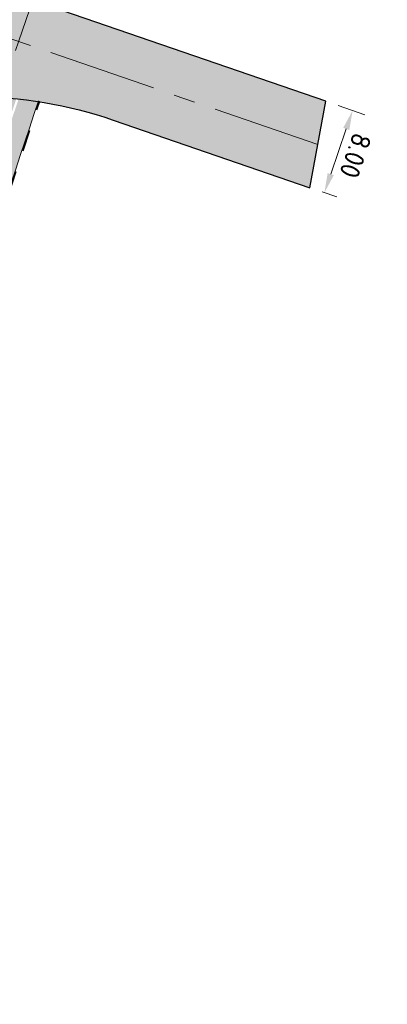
# Model space of a CAD drawing. Header units: metres. Extents: x 232559 to 234458, y 552925 to 554400.
# Tile 9 of 45: x 233148 to 233182, y 553282 to 553373. Entities that reach past the tile are written whole.
import ezdxf

# ---------------------------------------------------------------- set-up
doc = ezdxf.new("R2010")
doc.units = ezdxf.units.M
doc.linetypes.add('AM-AS', pattern=[16, 10, -2, 2, -2])
doc.linetypes.add('VH-OPSLUITBAND_80X200', pattern=[14, 8, -2, 2, -2])
doc.layers.get('Defpoints').update_dxf_attribs({"color": 241})
for name, color, linetype, lineweight in [('N-WE-AM-AS_WEG-G', 7, 'AM-AS', 13), ('N-WE-VH-KANTOPSLUITING_VOORKANTBAND-G', 7, 'Continuous', 13), ('N-WE-VH-KANTVERHARDING-GV', 7, 'Continuous', 25), ('N-WE-VH-M', 7, 'Continuous', 18)]:
    doc.layers.add(name, color=color, linetype=linetype, lineweight=lineweight)
for name, color, linetype, lineweight, true_color in [('N-WE-VH-KANTOPSLUITING_OPSLUITBAND_80X200-G', 150, 'VH-OPSLUITBAND_80X200', 35, 0x007fff), ('N-WE-VH-VERHARDING_ASFALT_HOOFDRIJBAAN-A', 7, 'Continuous', 5, 0xc7c7c7), ('N-WE-VH-VERHARDING_ASFALT_ROOD-A', 7, 'Continuous', 5, 0xc99292), ('N-WE-VH-VERHARDING_TEGEL-A', 250, 'Continuous', 5, 0x333333)]:
    doc.layers.add(name, color=color, linetype=linetype, lineweight=lineweight, true_color=true_color)
doc.styles.add('NLCS-ISO-ANNOTATIEF-T18', font='NLCS-ISO.ttf', dxfattribs={"height": 1.8})
doc.dimstyles.new('NLCS-ANNOTATIEF-T18-PIJL_L2_H2_A', dxfattribs={"dimtxt": 1.8, "dimasz": 1.8, "dimexe": 1.2, "dimexo": 1.2, "dimgap": 0.7, "dimtad": 1, "dimzin": 0, "dimdsep": 46, "dimtxsty": 'NLCS-ISO-ANNOTATIEF-T18', "dimcen": 0, "dimdle": 2, "dimclrd": 7, "dimclre": 251, "dimclrt": 7, "dimazin": 0, "dimtfac": 1, "dimtofl": 0, "dimtmove": 0, "dimatfit": 3, "dimfxl": 2, "dimtfillclr": 256, "dimtolj": 1, "dimtzin": 0, "dimlwd": 9, "dimlwe": 9, "dimarcsym": 0})
doc.dimstyles.new('NLCS-ANNOTATIEF-T18-PIJL_L2_H3', dxfattribs={"dimtxt": 1.8, "dimasz": 1.8, "dimexe": 2, "dimexo": 2, "dimgap": 0.7, "dimtad": 1, "dimzin": 0, "dimdsep": 46, "dimtxsty": 'NLCS-ISO-ANNOTATIEF-T18', "dimcen": 0, "dimdle": 2, "dimse1": 1, "dimse2": 1, "dimclrd": 256, "dimclre": 256, "dimclrt": 256, "dimadec": 3, "dimazin": 0, "dimtfac": 1, "dimtofl": 0, "dimtmove": 0, "dimatfit": 3, "dimfxl": 2, "dimfxlon": 1, "dimtfillclr": 256, "dimtolj": 1, "dimtzin": 0, "dimlwd": 9, "dimlwe": -1, "dimarcsym": 0})

# ---------------------------------------------------------------- blocks, each defined once
blk = doc.blocks.new('*D77')
at = {"layer": 'Defpoints', "color": 0, "transparency": 16777216}
for p in [(233119.1097643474, 553333.1810636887), (234458.2366741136, 552924.8440465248)]:
    blk.add_point(p, dxfattribs=at)
at = {"layer": 'N-WE-VH-M', "lineweight": 9, "transparency": 16777216}
blk.add_line((233133.7062476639, 553328.7301902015), (233120.8314989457, 553332.6560589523), dxfattribs=at)
at = {"layer": 'N-WE-VH-M', "transparency": 16777216}
blk.add_solid([(233120.9189997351, 553332.9430147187), (233120.7439981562, 553332.369103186), (233119.1097643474, 553333.1810636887)], dxfattribs=at)
at = {"layer": 'N-WE-VH-M', "transparency": 16777216, "insert": (233128.5964114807, 553331.9610529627), "char_height": 1.8, "attachment_point": 5, "rotation": 343.0420790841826, "style": 'NLCS-ISO-ANNOTATIEF-T18'}
blk.add_mtext('\\A1;R=1400.00', dxfattribs=at)
blk = doc.blocks.new('*D130')
at = {"layer": 'Defpoints', "color": 0, "transparency": 16777216}
for p in [(233176.6028173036, 553365.1158982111), (233175.1461170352, 553357.15743525), (233176.4828790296, 553356.6982255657)]:
    blk.add_point(p, dxfattribs=at)
at = {"layer": 'N-WE-VH-M', "color": 251, "lineweight": 9, "transparency": 16777216}
for p, q in [((233177.7377200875, 553364.7260319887), (233180.2168899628, 553363.8743779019)), ((233176.2810198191, 553356.7675690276), (233177.6177818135, 553356.3083593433))]:
    blk.add_line(p, q, dxfattribs=at)
at = {"layer": 'N-WE-VH-M', "color": 7, "lineweight": 9, "transparency": 16777216}
blk.add_line((233178.4971878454, 553362.5618899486), (233177.0676783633, 553358.4005797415), dxfattribs=at)
at = {"layer": 'N-WE-VH-M', "color": 7, "transparency": 16777216}
for points in [[(233178.7809135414, 553362.464423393), (233178.2134621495, 553362.6593565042), (233179.081987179, 553364.2642441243)], [(233177.3514040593, 553358.3031131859), (233176.7839526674, 553358.4980462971), (233176.4828790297, 553356.6982255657)]]:
    blk.add_solid(points, dxfattribs=at)
at = {"layer": 'N-WE-VH-M', "color": 7, "transparency": 16777216, "insert": (233179.3470296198, 553360.111017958), "char_height": 1.8, "attachment_point": 5, "rotation": 251.04117893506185, "style": 'NLCS-ISO-ANNOTATIEF-T18'}
blk.add_mtext('\\A1;8.00', dxfattribs=at)

msp = doc.modelspace()

# ---------------------------------------------------------------- hatches: boundary and pattern name
at = {"layer": 'N-WE-VH-VERHARDING_ASFALT_HOOFDRIJBAAN-A'}
h = msp.add_hatch(color=256, dxfattribs=at)
h.dxf.hatch_style = 1
edge = h.paths.add_edge_path(flags=16)
edge.add_line((233238.8431109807, 553681.6264790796), (233230.943822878, 553658.5683842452))
edge.add_arc((233232.3644847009, 553658.0869851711), 1.500008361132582, 161.2807672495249, 340.8981595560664)
edge.add_line((233233.7819002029, 553657.5961100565), (233241.6811883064, 553680.6542048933))
edge.add_arc((233240.2605260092, 553681.1356025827), 1.500008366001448, 341.2808231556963, 520.8981037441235)
edge = h.paths.add_edge_path(flags=16)
edge.add_arc((233271.7074764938, 553774.3557767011), 1.50000836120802, 164.2858098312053, 343.9032006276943)
edge.add_arc((232887.5055168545, 553885.6554448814), 401.4984599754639, 343.8444187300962, 352.0661515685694)
edge.add_line((233285.1608708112, 553830.2367401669), (233285.628885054, 553833.7053079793))
edge.add_arc((233284.1416862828, 553833.900922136), 1.500008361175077, 352.5067892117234, 532.1241805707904)
edge.add_line((233282.6558269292, 553834.1064630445), (233282.1878126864, 553830.6378952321))
edge.add_arc((232887.5013877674, 553885.6565838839), 398.5027353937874, 343.84373435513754, 352.0641942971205, ccw=False)
edge.add_line((233270.265800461, 553774.7699999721), (233270.2635313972, 553774.76203726))
edge = h.paths.add_edge_path(flags=16)
edge.add_line((233258.9653892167, 553740.3635948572), (233250.3426869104, 553715.1938472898))
edge.add_arc((233251.7633487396, 553714.7124482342), 1.500008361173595, 161.2807679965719, 340.8981588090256)
edge.add_line((233253.1807642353, 553714.2215731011), (233261.803466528, 553739.3913206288))
edge.add_arc((233260.3828047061, 553739.8727197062), 1.500008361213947, 341.2807671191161, 520.8981580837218)
edge = h.paths.add_edge_path(flags=16)
edge.add_arc((234470.475400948, 552921.1637758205), 1411.277274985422, 162.0659295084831, 164.4612733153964, ccw=False)
edge.add_arc((233126.3416874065, 553356.1858418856), 1.500008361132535, 342.2158700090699, 521.8332620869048)
edge.add_arc((234458.2256546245, 552924.8473599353), 1401.488492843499, 162.0549104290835, 164.4722926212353)
edge.add_arc((233109.3367418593, 553299.6359526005), 1.500008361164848, 164.6940441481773, 344.311435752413)
edge = h.paths.add_edge_path(flags=16)
edge.add_line((233152.7243747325, 553435.0058946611), (233170.2517599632, 553481.8816119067))
edge.add_arc((232796.991217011, 553621.4481446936), 398.4999999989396, 339.4986351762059, 341.0894634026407)
edge.add_line((233173.9824883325, 553492.2977232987), (233181.1625168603, 553513.2562927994))
edge.add_arc((233182.579932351, 553512.7654176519), 1.500008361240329, -18.719231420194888, 160.8981582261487, ccw=False)
edge.add_line((233184.0005941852, 553512.2840186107), (233176.8205656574, 553491.32544911))
edge.add_arc((232796.9912170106, 553621.4481446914), 401.4999999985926, 339.4986351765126, 341.08946340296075, ccw=False)
edge.add_line((233173.0617515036, 553480.8309228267), (233155.5343662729, 553433.9552055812))
edge.add_arc((233154.1311245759, 553434.4852412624), 1.500008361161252, 159.6899393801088, 339.3073309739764, ccw=False)
edge = h.paths.add_edge_path(flags=16)
edge.add_line((233288.7409870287, 554100.2030049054), (233287.2648016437, 553983.1308973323))
edge.add_arc((233288.7647455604, 553983.1169929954), 1.500008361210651, 179.4688888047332, 359.0862801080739)
edge.add_line((233290.2645631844, 553983.0930727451), (233291.7407485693, 554100.1651803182))
edge.add_arc((233290.2408005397, 554100.1787584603), 1.500009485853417, 359.4813493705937, 539.0738195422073)
edge = h.paths.add_edge_path(flags=16)
edge.add_line((233288.8319004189, 553873.9156854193), (233288.9171638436, 553877.3046130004))
edge.add_arc((233110.1728694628, 553881.9064760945), 178.8035232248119, 358.5252166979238, 359.5434362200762)
edge.add_line((233288.970715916, 553880.4816879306), (233289.2599437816, 553903.4195358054))
edge.add_arc((233287.7599998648, 553903.4334401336), 1.500008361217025, 359.4688891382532, 539.0862797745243)
edge.add_line((233286.2601822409, 553903.4573603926), (233285.9709543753, 553880.519512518))
edge.add_arc((233108.5407243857, 553881.9357574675), 177.4358821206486, 358.5287614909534, 359.5426758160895, ccw=False)
edge.add_line((233285.9181128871, 553877.3800673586), (233285.8328494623, 553873.9911397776))
edge.add_arc((233287.3325009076, 553873.9584193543), 1.500008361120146, 178.7500797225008, 358.3674721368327)
edge = h.paths.add_edge_path(flags=16)
edge.add_line((233217.4679331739, 553619.232137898), (233192.6325521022, 553546.7374314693))
edge.add_arc((233194.0532139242, 553546.2560323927), 1.500008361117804, 161.2807671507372, 340.8981596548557)
edge.add_line((233195.470629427, 553545.7651572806), (233220.3060104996, 553618.2598637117))
edge.add_arc((233218.8853486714, 553618.7412627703), 1.500008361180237, 341.280767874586, 520.8981590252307)
edge = h.paths.add_edge_path()
edge.add_line((233383.3948392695, 554231.8195223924), (233383.3948392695, 554236.3196870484))
edge.add_line((233383.3948392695, 554236.3196870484), (233370.3008999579, 554236.207676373))
edge.add_arc((233370.9725897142, 554157.7105501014), 78.50000000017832, 90.49026060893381, 179.2775844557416)
edge.add_line((233292.478829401, 554158.7002934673), (233292.1827528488, 554135.2192955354))
edge.add_arc((233290.6829352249, 554135.2432157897), 1.500008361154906, 179.4688889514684, 359.0862799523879, ccw=False)
edge.add_line((233289.1829913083, 554135.2571201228), (233289.4790678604, 554158.7381180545))
edge.add_arc((233370.9725897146, 554157.7105501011), 81.50000000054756, 90.49026060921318, 179.2775844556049, ccw=False)
edge.add_line((233370.2752302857, 554239.2075665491), (233383.3948392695, 554239.3197968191))
edge.add_line((233383.3948392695, 554239.3197968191), (233383.3987201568, 554243.819994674))
edge.add_line((233383.3987201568, 554243.819994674), (233370.2367257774, 554243.7074018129))
edge.add_arc((233370.9725897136, 554157.7105501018), 85.99999999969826, 90.49026060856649, 179.2775844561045)
edge.add_line((233284.9794255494, 554158.7948549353), (233284.6455244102, 554132.3140954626))
edge.add_arc((233272.6464789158, 554132.4653348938), 11.9999985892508, 358.83315250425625, 359.277865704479, ccw=False)
edge.add_arc((233272.6441303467, 554132.2791883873), 12.00000000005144, 288.11678142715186, 359.7220163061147, ccw=False)
edge.add_arc((233263.9373955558, 554158.8910798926), 40.00000000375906, 269.27758445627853, 288.1167814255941, ccw=False)
edge.add_line((233263.4330677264, 554118.8942593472), (233259.3492775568, 554118.9457526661))
edge.add_line((233259.3492775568, 554118.9457526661), (233258.1891597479, 554110.959744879))
edge.add_line((233258.1891597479, 554110.959744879), (233271.3731336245, 554110.793505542))
edge.add_arc((233271.2218352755, 554098.7944593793), 12.00000000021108, 18.1167814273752, 89.27758445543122, ccw=False)
edge.add_arc((233244.6099437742, 554090.0877245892), 39.9999999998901, -0.7224155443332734, 18.116781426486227, ccw=False)
edge.add_line((233284.6067643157, 554089.5833967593), (233283.2272950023, 553980.1815685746))
edge.add_arc((233271.2282488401, 553980.3328669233), 11.99999999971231, 288.64532879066, 359.27758445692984, ccw=False)
edge.add_arc((233262.2763961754, 554006.8633085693), 40.0000000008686, 269.8061318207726, 288.6453287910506, ccw=False)
edge.add_line((233262.1410509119, 553966.8635375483), (233258.917836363, 553966.8744437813))
edge.add_line((233258.917836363, 553966.8744437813), (233258.5090641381, 553958.8759513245))
edge.add_line((233258.5090641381, 553958.8759513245), (233269.4898461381, 553958.73749247))
edge.add_arc((233269.3385477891, 553946.7384463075), 11.9999999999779, 17.900033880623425, 89.27758445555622, ccw=False)
edge.add_arc((233242.6939095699, 553938.1324452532), 39.99999999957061, -0.7224155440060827, 17.90003388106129, ccw=False)
edge.add_line((233282.6907301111, 553937.6281174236), (233281.9726850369, 553880.6819838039))
edge.add_arc((232887.504042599, 553885.6559170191), 394.4999998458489, 357.8787414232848, 359.27758445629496, ccw=False)
edge.add_arc((233269.741926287, 553871.4978749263), 11.99999999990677, 276.26086459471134, 357.87874142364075, ccw=False)
edge.add_arc((233266.6883759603, 553899.3308738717), 39.99999999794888, 257.65672900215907, 276.26086459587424, ccw=False)
edge.add_line((233258.1376475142, 553860.2554974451), (233253.5855078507, 553861.2516263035))
edge.add_line((233253.5855078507, 553861.2516263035), (233252.2661928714, 553853.3510268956))
edge.add_line((233252.2661928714, 553853.3510268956), (233268.0977294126, 553849.886666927))
edge.add_arc((233265.5325108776, 553838.1640539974), 12.00000000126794, 10.986504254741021, 77.65672899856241, ccw=False)
edge.add_arc((233238.0456920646, 553832.8278763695), 40.00000000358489, -8.570212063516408, 10.986504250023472, ccw=False)
edge.add_arc((232887.5040424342, 553885.6559170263), 394.500000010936, 341.0894634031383, 351.4297879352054, ccw=False)
edge.add_line((233260.7112106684, 553757.8018612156), (233245.5879523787, 553713.6569307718))
edge.add_arc((233234.2356430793, 553717.546027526), 11.99999999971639, 276.9945347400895, 341.0894634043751, ccw=False)
edge.add_arc((233230.8259524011, 553745.3376451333), 39.99999999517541, 261.25770785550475, 276.9945347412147, ccw=False)
edge.add_line((233224.7463354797, 553705.8023664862), (233223.0745871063, 553697.9134248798))
edge.add_line((233223.0745871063, 553697.9134248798), (233224.2877538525, 553697.6558123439))
edge.add_arc((233221.8133919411, 553685.9136859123), 12.00000000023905, -0.07133962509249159, 78.1004309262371, ccw=False)
edge.add_arc((233193.813413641, 553685.9485490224), 40.00000000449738, 341.08946340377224, 359.92866037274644, ccw=False)
edge.add_line((233231.6544446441, 553672.9848931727), (233226.1890888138, 553657.0314690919))
edge.add_arc((233214.8367795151, 553660.9205658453), 11.99999999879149, 270.31384081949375, 341.08946340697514, ccw=False)
edge.add_arc((233214.6834087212, 553688.9201457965), 39.9999999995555, 259.0733274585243, 270.31384082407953, ccw=False)
edge.add_line((233207.1013068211, 553649.6453226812), (233204.414138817, 553641.729737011))
edge.add_line((233204.414138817, 553641.729737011), (233206.4130408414, 553641.0511457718))
edge.add_arc((233202.5554846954, 553629.6880801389), 11.99999999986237, -0.09517119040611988, 71.2485752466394, ccw=False)
edge.add_arc((233174.5555233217, 553629.7345895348), 40.00000000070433, 341.0894634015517, 359.904828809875, ccw=False)
edge.add_line((233212.3965543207, 553616.7709336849), (233170.1983852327, 553493.5940888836))
edge.add_arc((232796.991217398, 553621.4481445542), 394.4999995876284, 339.4986351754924, 341.0894634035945, ccw=False)
edge.add_line((233166.505104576, 553483.28253068), (233147.8846569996, 553433.483497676))
edge.add_arc((233136.6446908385, 553437.6862539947), 11.99999999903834, 268.33783214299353, 339.49863518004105, ccw=False)
edge.add_arc((233137.456865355, 553465.6744724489), 39.99999999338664, 249.4986351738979, 268.33783214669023, ccw=False)
edge.add_line((233123.4476776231, 553428.2079185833), (233112.4234840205, 553432.3299949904))
edge.add_line((233112.4234840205, 553432.3299949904), (233110.6451300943, 553424.4539915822))
edge.add_line((233110.6451300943, 553424.4539915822), (233127.7942505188, 553418.0417325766))
edge.add_arc((233123.591494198, 553406.8017664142), 12.00000000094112, -0.8344186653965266, 69.49863517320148, ccw=False)
edge.add_arc((233095.5944634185, 553407.2095258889), 40.0000000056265, 340.5064054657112, 359.16558132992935, ccw=False)
edge.add_arc((234458.2366741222, 552924.8440463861), 1405.500000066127, 160.5064054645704, 165.1608938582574)
edge.add_line((233099.6117662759, 553284.8004464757), (233092.6752564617, 553255.3994536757))
edge.add_line((233092.6752564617, 553255.3994536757), (233091.0809289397, 553248.58331763))
edge.add_line((233091.0809289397, 553248.58331763), (233095.9495792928, 553247.444516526))
edge.add_line((233095.9495792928, 553247.444516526), (233096.1772452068, 553248.4184059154))
edge.add_arc((233096.518756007, 553249.8789192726), 1.499909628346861, 166.8325995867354, 256.8390316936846, ccw=False)
edge.add_line((233095.0582809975, 553250.22059403), (233096.0860600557, 553254.613594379))
edge.add_arc((233906.1433038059, 553060.849929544), 832.9088161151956, 165.7741364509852, 166.5477504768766, ccw=False)
edge.add_arc((233100.2296296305, 553265.1628194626), 1.500008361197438, -13.877530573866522, 165.7093191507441, ccw=False)
edge.add_arc((233925.3302583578, 553056.1233553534), 849.6689466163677, 165.7826359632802, 166.5393129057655)
edge.add_line((233099.0018301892, 553253.9077016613), (233102.4176006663, 553253.1470107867))
edge.add_line((233102.4176006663, 553253.1470107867), (233106.2073716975, 553266.7456090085))
edge.add_arc((233117.7668680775, 553263.5241119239), 12.00000000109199, 98.46671721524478, 164.4274651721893, ccw=False)
edge.add_arc((233121.8894445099, 553235.8292682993), 39.99999999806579, 79.62752023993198, 98.46671721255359, ccw=False)
edge.add_line((233129.0913123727, 553275.175590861), (233159.1338229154, 553269.6766731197))
edge.add_line((233159.1338229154, 553269.6766731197), (233160.574196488, 553277.5459376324))
edge.add_line((233160.574196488, 553277.5459376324), (233126.0042255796, 553283.8735521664))
edge.add_arc((233128.1647859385, 553295.6774489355), 11.99999999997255, 183.0718552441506, 259.627520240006, ccw=False)
edge.add_arc((233156.1245531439, 553297.1779215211), 40.00000000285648, 164.0423255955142, 183.0718552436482, ccw=False)
edge.add_arc((234458.2366841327, 552924.8440433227), 1394.300010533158, 161.9323812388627, 164.0423255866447, ccw=False)
edge.add_arc((233144.0962816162, 553353.5494451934), 12.0000000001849, 89.88037590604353, 161.9323812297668, ccw=False)
edge.add_arc((233144.037822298, 553325.5495062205), 39.99999999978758, 71.04117893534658, 89.88037590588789, ccw=False)
edge.add_line((233157.0333630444, 553363.379599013), (233175.1461170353, 553357.1574352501))
edge.add_line((233175.1461170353, 553357.1574352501), (233176.6028173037, 553365.1158982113))
edge.add_line((233176.6028173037, 553365.1158982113), (233152.3911867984, 553373.433171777))
edge.add_arc((233156.2898490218, 553384.7821996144), 11.99999999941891, 179.1939367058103, 251.0411789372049, ccw=False)
edge.add_arc((233184.2848984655, 553384.3886927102), 39.99781493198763, 160.1638824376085, 179.1944613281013, ccw=False)
edge.add_arc((234458.2366756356, 552924.8440458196), 1394.300001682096, 159.498635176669, 160.1644070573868, ccw=False)
edge.add_line((233152.246272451, 553413.1693077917), (233176.9957396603, 553479.3599581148))
edge.add_arc((232796.9912174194, 553621.4481445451), 405.6999995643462, 339.498635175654, 341.0894634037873)
edge.add_line((233180.7938739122, 553489.9642652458), (233188.9434714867, 553513.753015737))
edge.add_arc((233200.2957807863, 553509.8639189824), 12.0000000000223, 96.10748340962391, 161.0894634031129, ccw=False)
edge.add_arc((233203.2748111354, 553482.0228454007), 40.00000000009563, 77.26828643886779, 96.10748340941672, ccw=False)
edge.add_line((233212.0902565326, 553521.0393537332), (233225.7077712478, 553517.9625930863))
edge.add_line((233225.7077712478, 553517.9625930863), (233227.4708274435, 553525.7659021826))
edge.add_line((233227.4708274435, 553525.7659021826), (233210.0433164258, 553529.7034988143))
edge.add_arc((233212.6879500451, 553541.4084513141), 12.00000000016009, 179.9286603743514, 257.2682864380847, ccw=False)
edge.add_arc((233240.6879283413, 553541.3735882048), 40.00000000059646, 161.0894634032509, 179.9286603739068, ccw=False)
edge.add_line((233202.8468973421, 553554.3372440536), (233225.2499693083, 553619.7320177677))
edge.add_arc((233236.6022786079, 553615.842921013), 12.0000000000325, 96.10753060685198, 161.089463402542, ccw=False)
edge.add_arc((233239.5813318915, 553588.0018498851), 40.00000000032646, 77.26833363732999, 96.10753060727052, ccw=False)
edge.add_line((233248.3967451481, 553627.0183654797), (233264.8851009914, 553623.29297718))
edge.add_line((233264.8851009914, 553623.29297718), (233266.6473164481, 553631.0964762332))
edge.add_line((233266.6473164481, 553631.0964762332), (233246.3497244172, 553635.6825254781))
edge.add_arc((233248.9943483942, 553647.3874801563), 11.99999999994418, 179.9280306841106, 257.26833363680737, ccw=False)
edge.add_arc((233276.9943263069, 553647.3523093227), 40.00000000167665, 161.0894634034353, 179.9280306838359, ccw=False)
edge.add_line((233239.1532953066, 553660.3159651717), (233266.7483078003, 553740.8631739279))
edge.add_arc((233278.1008748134, 553736.9748295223), 12.00000000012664, 95.90662175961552, 161.0932605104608, ccw=False)
edge.add_arc((233280.9822846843, 553709.1234834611), 40.00000000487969, 77.0674247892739, 95.90662175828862, ccw=False)
edge.add_line((233289.934455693, 553748.1088478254), (233292.9078006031, 553747.4260815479))
edge.add_line((233292.9078006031, 553747.4260815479), (233295.1107104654, 553757.1804901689))
edge.add_line((233295.1107104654, 553757.1804901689), (233287.9003680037, 553758.8361940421))
edge.add_arc((233290.5860193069, 553770.5318033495), 11.9999999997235, 183.5077938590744, 257.0674247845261, ccw=False)
edge.add_arc((233318.5335608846, 553772.244964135), 40.00000000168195, 165.2586584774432, 183.5077938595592, ccw=False)
edge.add_arc((232887.5040424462, 553885.6559170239), 405.6999999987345, 345.2586584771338, 352.9955194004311)
edge.add_arc((233302.0865878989, 553834.718671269), 12.00000000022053, 108.80191445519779, 172.9955193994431, ccw=False)
edge.add_arc((233311.1109130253, 553808.2127935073), 39.99999999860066, 89.96271748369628, 108.80191445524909, ccw=False)
edge.add_line((233311.13694113, 553848.2127850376), (233329.5025161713, 553848.2008345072))
edge.add_line((233329.5025161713, 553848.2008345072), (233329.5025161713, 553856.2008362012))
edge.add_line((233329.5025161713, 553856.2008362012), (233306.3333824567, 553856.2159124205))
edge.add_arc((233306.3411064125, 553868.2159099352), 12.00000000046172, 197.0632672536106, 269.9631208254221, ccw=False)
edge.add_arc((233333.1085836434, 553876.4318799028), 39.99999999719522, 178.8141437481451, 197.0632672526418, ccw=False)
edge.add_arc((232887.5040428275, 553885.6559170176), 405.6999996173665, 358.8141437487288, 359.277584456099)
edge.add_line((233293.1717947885, 553880.5407720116), (233293.4973713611, 553906.3613335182))
edge.add_arc((233305.4964175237, 553906.2100351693), 12.00000000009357, 108.80191445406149, 179.277584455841, ccw=False)
edge.add_arc((233314.5207426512, 553879.7041573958), 40.000000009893, 89.96271748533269, 108.8019144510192, ccw=False)
edge.add_line((233314.5467707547, 553919.7041489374), (233329.7282889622, 553919.6942702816))
edge.add_line((233329.7282889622, 553919.6942702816), (233329.7334945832, 553927.694268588))
edge.add_line((233329.7334945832, 553927.694268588), (233307.4111207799, 553927.7087938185))
edge.add_arc((233307.4189292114, 553939.7087912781), 12.00000000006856, 198.1167814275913, 269.96271748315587, ccw=False)
edge.add_arc((233334.0308207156, 553948.4155260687), 40.00000000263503, 179.2775844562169, 198.1167814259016, ccw=False)
edge.add_line((233294.0340001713, 553948.9198538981), (233295.9419387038, 554100.2330882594))
edge.add_arc((234145.874375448, 554089.5161218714), 850.0000002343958, 178.2011683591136, 179.2775844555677, ccw=False)
edge.add_arc((232446.7121341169, 554142.8797634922), 849.9999999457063, 358.2011683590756, 359.277584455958)
edge.add_line((233296.6445705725, 554132.1627971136), (233296.978471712, 554158.6435565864))
edge.add_arc((233370.9725897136, 554157.7105501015), 73.99999999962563, 90.49026060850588, 179.2775844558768, ccw=False)
edge.add_line((233370.3394044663, 554231.7078411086), (233383.3948392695, 554231.8195223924))
at = {"layer": 'N-WE-VH-VERHARDING_ASFALT_ROOD-A'}
h = msp.add_hatch(color=256, dxfattribs=at)
h.dxf.hatch_style = 1
edge = h.paths.add_edge_path()
edge.add_arc((233128.1647801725, 553295.6774513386), 12.00000006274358, 233.1424435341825, 247.9686260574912)
edge.add_arc((234458.2366730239, 552924.8440467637), 1382.199998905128, 161.4136342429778, 164.9154418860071, ccw=False)
edge.add_arc((233144.1335469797, 553325.5976345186), 40.00000001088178, 84.27125448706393, 88.72253312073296)
edge.add_arc((234458.23667308, 552924.8440467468), 1385.199998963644, 161.447074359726, 164.8836761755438)
at = {"layer": 'N-WE-VH-VERHARDING_TEGEL-A'}
h = msp.add_hatch(dxfattribs=at)
h.set_pattern_fill('AVH-TEGEL_300X300_HALFST', color=256, scale=2, angle=73, pattern_type=2)
h.set_pattern_definition([(73, (0, 0), (-0.1114684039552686, 0.6614943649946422), [0.6, -0.6]), (163, (0, 0), (-0.1754230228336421, -0.5737828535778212), [])])
edge = h.paths.add_edge_path()
edge.add_arc((233144.1335469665, 553325.597634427), 40.00000010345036, 81.34844507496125, 83.97757711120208)
edge.add_arc((234458.2366743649, 552924.844046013), 1382.00000041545, 161.4117639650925, 164.9163816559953)
edge.add_arc((233128.1647764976, 553295.6774525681), 11.99999999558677, 248.929700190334, 257.535871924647)
edge.add_arc((234458.2366730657, 552924.8440467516), 1380.199998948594, 161.3968986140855, 164.9185779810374, ccw=False)

# ---------------------------------------------------------------- linework, layer by layer
at = {"layer": 'N-WE-AM-AS_WEG-G', "flags": 128}
msp.add_lwpolyline([(233107.2606152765, 553231.6969395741), (233107.3769856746, 553232.1944531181, -0.01875623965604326), (233116.3379933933, 553264.7324238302, 0.01097708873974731), (233121.8792651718, 553283.6957786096, -0.02387336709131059), (233162.1749092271, 553409.4568730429), (233186.9243764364, 553475.6475233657, 0.00694140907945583), (233190.8217471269, 553486.528896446), (233281.3345725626, 553750.736668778, 0.07952767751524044), (233303.770952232, 553880.4071251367), (233306.5410961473, 554100.0994413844, -0.00469678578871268), (233306.8880309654, 554115.8652046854, 0.004696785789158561), (233307.243728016, 554132.0291502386), (233307.5776291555, 554158.5099097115, -0.408027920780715), (233370.4301039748, 554221.1082291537), (233383.3948392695, 554221.2191667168)], format="xyb", dxfattribs=at)
msp.add_lwpolyline([(233175.8744671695, 553361.1366667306), (233132.8892765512, 553375.9031067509)], dxfattribs=at)
at = {"layer": 'N-WE-VH-KANTOPSLUITING_OPSLUITBAND_80X200-G', "flags": 128}
msp.add_lwpolyline([(233125.6517078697, 553283.9380762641, -0.01537022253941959), (233150.2308169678, 553365.1301945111, -0.01537022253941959)], format="xyb", dxfattribs=at)
at = {"layer": 'N-WE-VH-KANTOPSLUITING_VOORKANTBAND-G', "flags": 128}
msp.add_lwpolyline([(233125.572748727, 553283.9525287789, -0.01536888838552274), (233150.1505457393, 553365.1424916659, -0.01535741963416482)], format="xyb", dxfattribs=at)
at = {"layer": 'N-WE-VH-KANTVERHARDING-GV', "flags": 128}
msp.add_lwpolyline([(233160.574196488, 553277.5459376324), (233126.0042255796, 553283.8735521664, -0.3470418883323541), (233116.1820285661, 553295.0343892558, -0.08322333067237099), (233117.6659510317, 553308.1750085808, -0.009206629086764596), (233132.6879876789, 553357.2711154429, -0.3251705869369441), (233144.1213356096, 553365.5494190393, -0.08238715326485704), (233157.0333630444, 553363.379599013), (233175.1461170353, 553357.1574352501), (233176.6028173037, 553365.1158982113), (233152.3911867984, 553373.433171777, -0.324182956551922)], format="xyb", dxfattribs=at)

# ---------------------------------------------------------------- dimensions: what is measured, and where the dimension line sits
at = {"layer": 'N-WE-VH-M'}
dim = msp.add_linear_dim(base=(233176.4828790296, 553356.6982255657), p1=(233176.6028173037, 553365.1158982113), p2=(233175.1461170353, 553357.1574352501), angle=251.0411789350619, dimstyle='NLCS-ANNOTATIEF-T18-PIJL_L2_H2_A', dxfattribs=at)
dim.commit()
dim.dimension.update_dxf_attribs({"geometry": '*D130', "text_midpoint": (233177.833825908, 553360.630839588), "dimtype": 160})
dim = msp.add_radius_dim(center=(234458.2366741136, 552924.8440465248), mpoint=(233119.1097643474, 553333.1810636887), dimstyle='NLCS-ANNOTATIEF-T18-PIJL_L2_H3', override={"dimpost": 'R=<>'}, dxfattribs=at)
dim.commit()
dim.dimension.update_dxf_attribs({"geometry": '*D77', "text_midpoint": (233128.129740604, 553330.4306222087), "dimtype": 164})

doc.saveas('drawing.dxf')
